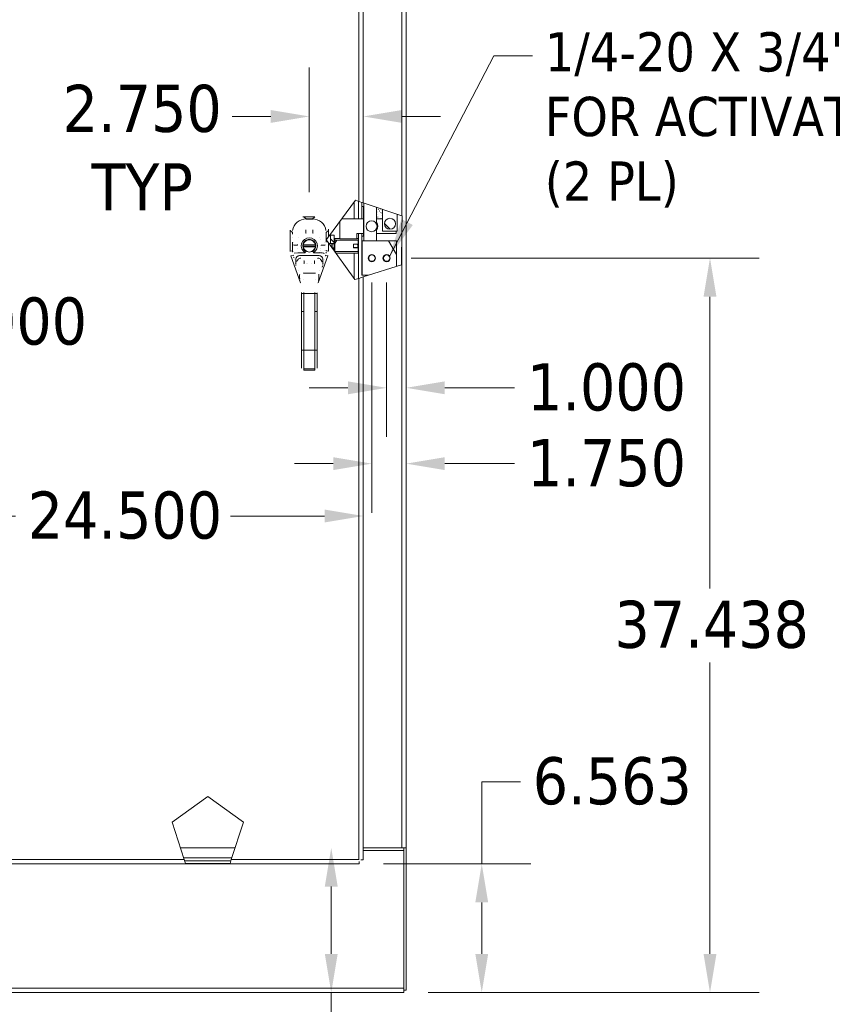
# Model space of a CAD drawing. Header units: inches. Extents: x 13 to 322, y 13 to 203.
# Tile 4 of 10: x 94 to 135, y 81 to 131. Entities that reach past the tile are written whole.
import ezdxf

# ---------------------------------------------------------------- set-up
doc = ezdxf.new("R2010")
doc.units = ezdxf.units.IN
doc.header["$LTSCALE"] = 20
doc.header["$MEASUREMENT"] = 0
for name, color, linetype, lineweight in [('Dimension (ANSI)', 7, 'Continuous', 13), ('Hatch (ANSI)', 7, 'Continuous', 5), ('Symbol (ANSI)', 7, 'Continuous', 18), ('Visible (ANSI)', 7, 'Continuous', 13), ('Visible Narrow (ANSI)', 7, 'Continuous', 18)]:
    doc.layers.add(name, color=color, linetype=linetype, lineweight=lineweight)
doc.styles.add('Note Text (ANSI)', font='tahoma.ttf')
doc.dimstyles.new('Default (ANSI)', dxfattribs={"dimscale": 20, "dimtxt": 0.12, "dimasz": 0.098425, "dimexe": 0.125, "dimexo": 0.0625, "dimgap": 0.031496, "dimtad": 0, "dimtih": 1, "dimtoh": 1, "dimdec": 3, "dimrnd": 1e-08, "dimzin": 0, "dimdsep": 46, "dimtxsty": 'Note Text (ANSI)', "dimcen": 0.09, "dimdle": 0.393701, "dimclrd": 256, "dimclre": 256, "dimclrt": 256, "dimadec": 0, "dimazin": 1, "dimtfac": 1, "dimtofl": 0, "dimtmove": 0, "dimatfit": 3, "dimfxl": 0, "dimtolj": 1, "dimtzin": 4, "dimlwd": -1, "dimlwe": -1, "dimarcsym": 0})
doc.dimstyles.new('Default (ANSI)$7', dxfattribs={"dimscale": 20, "dimtxt": 0.12, "dimasz": 0.098425, "dimexe": 0.125, "dimexo": 0.0625, "dimgap": 0.031496, "dimtad": 0, "dimtih": 1, "dimtoh": 1, "dimdec": 3, "dimrnd": 1e-08, "dimzin": 0, "dimdsep": 46, "dimtxsty": 'Note Text (ANSI)', "dimcen": 0.09, "dimdle": 0.393701, "dimclrd": 256, "dimclre": 256, "dimclrt": 256, "dimadec": 0, "dimazin": 1, "dimtfac": 1, "dimtofl": 0, "dimtmove": 0, "dimatfit": 3, "dimfxl": 0, "dimtolj": 1, "dimtzin": 4, "dimlwd": -1, "dimlwe": -1, "dimarcsym": 0})

# ---------------------------------------------------------------- blocks, each defined once
blk = doc.blocks.new('*D13')
at = {"layer": 'Defpoints', "color": 0}
for p in [(92.278, 151.447), (92.068, 88.447), (92.278, 88.447)]:
    blk.add_point(p, dxfattribs=at)
at = {"layer": 'Dimension (ANSI)'}
for p, q in [((92.068, 149.478), (92.068, 117.948)), ((92.068, 90.415), (92.068, 114.188))]:
    blk.add_line(p, q, dxfattribs=at)
for points in [[(91.74, 149.478), (92.396, 149.478), (92.068, 151.447)], [(91.74, 90.415), (92.396, 90.415), (92.068, 88.447)]]:
    blk.add_solid(points, dxfattribs=at)
at = {"layer": 'Dimension (ANSI)', "insert": (87.199, 117.318), "char_height": 2.4, "attachment_point": 1, "style": 'Note Text (ANSI)'}
blk.add_mtext('\\A1;63.000', dxfattribs=at)
blk = doc.blocks.new('*D14')
at = {"layer": 'Defpoints', "color": 0}
for p in [(86.685, 109.5), (111.185, 109.5), (111.185, 106.177)]:
    blk.add_point(p, dxfattribs=at)
at = {"layer": 'Dimension (ANSI)'}
for p, q in [((88.653, 106.177), (93.455, 106.177)), ((109.216, 106.177), (104.415, 106.177))]:
    blk.add_line(p, q, dxfattribs=at)
for points in [[(88.653, 106.505), (88.653, 105.849), (86.685, 106.177)], [(109.216, 106.505), (109.216, 105.849), (111.185, 106.177)]]:
    blk.add_solid(points, dxfattribs=at)
at = {"layer": 'Dimension (ANSI)', "insert": (94.085, 107.427), "char_height": 2.4, "attachment_point": 1, "style": 'Note Text (ANSI)'}
blk.add_mtext('\\A1;24.500', dxfattribs=at)
blk = doc.blocks.new('*D15')
at = {"layer": 'Defpoints', "color": 0}
for p in [(111.185, 126.544), (111.185, 124.984), (108.435, 121.435)]:
    blk.add_point(p, dxfattribs=at)
at = {"layer": 'Dimension (ANSI)'}
for p, q in [((108.435, 122.685), (108.435, 129.044)), ((106.466, 126.544), (104.498, 126.544)), ((113.153, 126.544), (115.122, 126.544))]:
    blk.add_line(p, q, dxfattribs=at)
for points in [[(106.466, 126.872), (106.466, 126.216), (108.435, 126.544)], [(113.153, 126.872), (113.153, 126.216), (111.185, 126.544)]]:
    blk.add_solid(points, dxfattribs=at)
at = {"layer": 'Dimension (ANSI)', "insert": (99.919, 128.157), "char_height": 2.4, "attachment_point": 2, "style": 'Note Text (ANSI)'}
blk.add_mtext('\\A1;2.750\\PTYP', dxfattribs=at)
blk = doc.blocks.new('*D17')
at = {"layer": 'Defpoints', "color": 0}
for p in [(112.372, 119.322), (112.372, 112.711), (113.372, 111.484)]:
    blk.add_point(p, dxfattribs=at)
at = {"layer": 'Dimension (ANSI)'}
for p, q in [((112.372, 118.072), (112.372, 110.211)), ((110.404, 112.711), (108.435, 112.711)), ((115.341, 112.711), (118.899, 112.711))]:
    blk.add_line(p, q, dxfattribs=at)
for points in [[(110.404, 113.039), (110.404, 112.383), (112.372, 112.711)], [(115.341, 113.039), (115.341, 112.383), (113.372, 112.711)]]:
    blk.add_solid(points, dxfattribs=at)
at = {"layer": 'Dimension (ANSI)', "insert": (119.529, 113.96), "char_height": 2.4, "attachment_point": 1, "style": 'Note Text (ANSI)'}
blk.add_mtext('\\A1;1.000', dxfattribs=at)
blk = doc.blocks.new('*D18')
at = {"layer": 'Defpoints', "color": 0}
for p in [(111.622, 119.322), (111.622, 108.846), (113.372, 107.875)]:
    blk.add_point(p, dxfattribs=at)
at = {"layer": 'Dimension (ANSI)'}
for p, q in [((111.622, 118.072), (111.622, 106.346)), ((109.654, 108.846), (107.685, 108.846)), ((115.341, 108.846), (118.899, 108.846))]:
    blk.add_line(p, q, dxfattribs=at)
for points in [[(109.654, 109.174), (109.654, 108.518), (111.622, 108.846)], [(115.341, 109.174), (115.341, 108.518), (113.372, 108.846)]]:
    blk.add_solid(points, dxfattribs=at)
at = {"layer": 'Dimension (ANSI)', "insert": (119.529, 110.096), "char_height": 2.4, "attachment_point": 1, "style": 'Note Text (ANSI)'}
blk.add_mtext('\\A1;1.750', dxfattribs=at)
blk = doc.blocks.new('*D19')
at = {"layer": 'Defpoints', "color": 0}
for p in [(110.971, 88.447), (117.223, 88.447), (113.247, 81.884)]:
    blk.add_point(p, dxfattribs=at)
at = {"layer": 'Dimension (ANSI)'}
for p, q in [((117.223, 88.447), (117.223, 92.634)), ((117.223, 92.634), (119.192, 92.634)), ((112.221, 88.447), (119.723, 88.447)), ((117.223, 83.853), (117.223, 86.478)), ((114.497, 81.884), (119.723, 81.884))]:
    blk.add_line(p, q, dxfattribs=at)
for points in [[(116.895, 86.478), (117.551, 86.478), (117.223, 88.447)], [(116.895, 83.853), (117.551, 83.853), (117.223, 81.884)]]:
    blk.add_solid(points, dxfattribs=at)
at = {"layer": 'Dimension (ANSI)', "insert": (119.822, 93.884), "char_height": 2.4, "attachment_point": 1, "style": 'Note Text (ANSI)'}
blk.add_mtext('\\A1;6.563', dxfattribs=at)
blk = doc.blocks.new('*D26')
at = {"layer": 'Defpoints', "color": 0}
for p in [(112.372, 119.322), (113.247, 81.884), (128.856, 81.884)]:
    blk.add_point(p, dxfattribs=at)
at = {"layer": 'Dimension (ANSI)'}
for p, q in [((113.622, 119.322), (131.356, 119.322)), ((128.856, 117.353), (128.856, 102.488)), ((128.856, 83.853), (128.856, 98.718)), ((114.497, 81.884), (131.356, 81.884))]:
    blk.add_line(p, q, dxfattribs=at)
for points in [[(128.527, 117.353), (129.184, 117.353), (128.856, 119.322)], [(128.527, 83.853), (129.184, 83.853), (128.856, 81.884)]]:
    blk.add_solid(points, dxfattribs=at)
at = {"layer": 'Dimension (ANSI)', "insert": (123.989, 101.858), "char_height": 2.4, "attachment_point": 1, "style": 'Note Text (ANSI)'}
blk.add_mtext('\\A1;37.438', dxfattribs=at)
blk = doc.blocks.new('*D33')
at = {"layer": 'Defpoints', "color": 0}
for p in [(102.775, 89.259), (102.775, 81.884), (109.552, 81.884)]:
    blk.add_point(p, dxfattribs=at)
at = {"layer": 'Dimension (ANSI)'}
for p, q in [((109.552, 87.291), (109.552, 83.853)), ((109.552, 81.884), (109.552, 79.6)), ((109.552, 79.6), (107.583, 79.6))]:
    blk.add_line(p, q, dxfattribs=at)
for points in [[(109.224, 87.291), (109.88, 87.291), (109.552, 89.259)], [(109.224, 83.853), (109.88, 83.853), (109.552, 81.884)]]:
    blk.add_solid(points, dxfattribs=at)
at = {"layer": 'Dimension (ANSI)', "insert": (99.078, 80.85), "char_height": 2.4, "attachment_point": 1, "style": 'Note Text (ANSI)'}
blk.add_mtext('\\A1;7.375', dxfattribs=at)

msp = doc.modelspace()

# ---------------------------------------------------------------- hatches: boundary and pattern name
at = {"layer": 'Hatch (ANSI)'}
h = msp.add_hatch(dxfattribs=at)
h.set_pattern_fill('ANSI31', color=256, scale=20, angle=105, style=0)
h.paths.add_polyline_path([(102.0765, 88.6019), (102.1233, 88.458), (104.3923, 88.458), (104.4391, 88.6019)])
h.paths.add_polyline_path([(97.2084, 151.2919), (97.1586, 151.4358), (94.1438, 151.4358), (94.1, 151.2919)])
h = msp.add_hatch(dxfattribs=at)
h.set_pattern_fill('ANSI31', color=256, scale=20, angle=15, style=0)
edge = h.paths.add_edge_path()
edge.add_ellipse((111.6068, 120.9469), major_axis=(-0.2812, 0), ratio=1, start_angle=0, end_angle=360)
h = msp.add_hatch(dxfattribs=at)
h.set_pattern_fill('ANSI31', color=256, scale=20, angle=90, style=0)
edge = h.paths.add_edge_path()
edge.add_ellipse((112.5443, 121.0719), major_axis=(0, 0.2812), ratio=1, start_angle=0, end_angle=360)
h = msp.add_hatch(dxfattribs=at)
h.set_pattern_fill('ANSI31', color=256, scale=20, angle=90, style=0)
h.paths.add_polyline_path([(109.5155, 120.4961), (109.6986, 120.4961), (109.6986, 120.065), (109.5155, 120.065)])
h.paths.add_polyline_path([(109.611, 119.8249), (109.6986, 119.8249), (109.6986, 119.7023)])
h = msp.add_hatch(dxfattribs=at)
h.set_pattern_fill('ANSI31', color=256, scale=20, angle=15, style=0)
h.paths.add_polyline_path([(109.738, 119.6601), (109.738, 120.2297), (110.9191, 120.2297), (110.9191, 120.0384), (110.6829, 120.0384), (110.6829, 120.0268), (110.6829, 119.863), (110.6829, 119.8515), (110.9191, 119.8515), (110.9191, 119.6601)])
h = msp.add_hatch(dxfattribs=at)
h.set_pattern_fill('ANSI31', color=256, scale=20, angle=75, style=0)
edge = h.paths.add_edge_path()
edge.add_line((110.6829, 119.863), (110.6829, 120.0268))
edge.add_line((110.6829, 120.0268), (110.8797, 120.0268))
edge.add_spline(control_points=[(110.8797, 120.0268), (110.9059, 119.9449), (110.8797, 119.863)], knot_values=[0, 0, 0, 0.4216602, 0.4216602, 0.4216602], weights=[1, 1.0555234, 1], degree=2, periodic=0)
edge.add_line((110.8797, 119.863), (110.6829, 119.863))
h = msp.add_hatch(dxfattribs=at)
h.set_pattern_fill('ANSI31', color=256, scale=20, angle=75, style=0)
h.paths.add_polyline_path([(112.8723, 120.1969), (112.8723, 118.8943), (111.4591, 118.4469), (111.1223, 118.4469), (111.1223, 120.1969)])
edge = h.paths.add_edge_path(flags=0)
edge.add_ellipse((112.3723, 119.3219), major_axis=(0.1875, 0), ratio=1, start_angle=0, end_angle=360)
edge = h.paths.add_edge_path(flags=0)
edge.add_ellipse((111.6223, 119.3219), major_axis=(0.1875, 0), ratio=1, start_angle=0, end_angle=360)

# ---------------------------------------------------------------- linework, layer by layer
at = {"layer": 'Visible (ANSI)'}
for p, q in [((111.1848, 151.2335), (111.1848, 122.1377)), ((113.3723, 150.6344), (113.3723, 89.2594)), ((109.4112, 120.408), (110.7862, 122.2705)), ((110.7862, 122.2705), (110.9661, 122.2106)), ((110.9348, 122.221), (110.9348, 121.3219)), ((111.1848, 122.1377), (110.9661, 122.2106)), ((111.1068, 122.1637), (111.1068, 121.9469)), ((111.1848, 122.1377), (113.1536, 121.4814)), ((111.1068, 121.3219), (111.1068, 121.9469)), ((111.2006, 121.9469), (111.1068, 121.9469)), ((111.2006, 121.9469), (111.2006, 120.4469)), ((111.8568, 121.0758), (111.8568, 121.9137)), ((111.8568, 121.8601), (111.8979, 121.9)), ((111.8869, 121.8893), (111.8568, 121.8668)), ((112.1693, 121.5111), (112.1443, 121.4923)), ((112.1693, 121.8095), (112.1693, 120.6969)), ((112.9193, 120.6969), (112.9193, 121.5595)), ((113.1587, 121.4797), (113.1536, 121.4814)), ((113.1587, 121.4797), (113.1536, 120.8048)), ((108.1564, 121.4351), (108.1485, 121.4351)), ((108.7133, 121.4351), (108.1564, 121.4351)), ((108.2767, 121.3039), (108.593, 121.3039)), ((108.7212, 121.4351), (108.7133, 121.4351)), ((109.9818, 120.3125), (109.9818, 121.1809)), ((110.0859, 121.3219), (111.2006, 121.3219)), ((111.8568, 121.3219), (112.1693, 121.3219)), ((107.4585, 120.7451), (107.4585, 120.7372)), ((107.4585, 120.7372), (107.4585, 119.6731)), ((109.4112, 120.7372), (109.4112, 120.7451)), ((109.4112, 120.408), (109.4112, 120.7372)), ((109.5155, 120.4961), (109.6986, 120.4961)), ((109.5155, 120.065), (109.5155, 120.4961)), ((109.6986, 120.4961), (109.6986, 120.065)), ((110.8568, 120.3125), (110.8568, 120.5719)), ((110.8568, 120.5719), (111.2006, 120.5719)), ((110.9348, 120.5719), (110.9348, 118.281)), ((111.1068, 120.4469), (111.1068, 120.5719)), ((111.8568, 120.1969), (111.8568, 120.8181)), ((111.8568, 120.5719), (112.8568, 120.5719)), ((112.1693, 120.6969), (112.9193, 120.6969)), ((112.8568, 120.6969), (112.8568, 120.5719)), ((113.1536, 120.8048), (113.1397, 118.9789)), ((107.6415, 119.9681), (107.6415, 119.9681)), ((108.1223, 119.9863), (108.7473, 119.9863)), ((109.2282, 119.9681), (109.2282, 119.9681)), ((109.3009, 120.2585), (109.4112, 120.408)), ((109.4112, 120.1042), (109.3009, 120.2585)), ((110.7555, 118.2242), (109.4112, 120.1042)), ((109.4112, 119.6731), (109.4112, 120.1042)), ((109.5844, 120.063), (109.4407, 120.063)), ((109.6986, 120.065), (109.5155, 120.065)), ((109.5155, 120.065), (109.5155, 120.063)), ((109.5844, 120.063), (109.5844, 119.862)), ((109.5963, 120.0512), (109.5844, 120.063)), ((109.5963, 120.0512), (109.5963, 119.8454)), ((109.6986, 120.0434), (109.5963, 120.0434)), ((109.738, 120.1024), (109.6986, 120.1024)), ((109.6986, 120.065), (109.6986, 119.8249)), ((109.738, 120.2297), (109.738, 120.319)), ((109.738, 120.319), (109.9818, 120.319)), ((109.738, 119.6601), (109.738, 120.2297)), ((109.738, 120.2297), (110.9191, 120.2297)), ((110.6829, 120.0384), (110.6829, 119.8515)), ((110.9191, 120.0384), (110.6829, 120.0384)), ((110.6829, 119.863), (110.6829, 120.0268)), ((110.6829, 120.0268), (110.8797, 120.0268)), ((110.8568, 120.319), (110.9191, 120.319)), ((110.8797, 120.0268), (110.8797, 120.0384)), ((110.8994, 119.8515), (110.8994, 120.0384)), ((110.9191, 120.2297), (110.9191, 120.319)), ((110.9191, 120.2297), (110.9191, 120.0384)), ((110.9191, 119.8515), (110.9191, 120.0384)), ((111.1068, 120.4469), (111.2006, 120.4469)), ((111.1068, 120.4469), (111.1068, 118.4469)), ((111.1223, 120.1969), (112.8723, 120.1969)), ((111.1223, 118.4469), (111.1223, 120.1969)), ((112.8723, 120.1969), (112.8723, 118.8943)), ((107.4585, 119.6718), (107.4585, 119.6731)), ((107.5984, 119.5977), (107.5984, 119.5977)), ((108.1223, 119.9075), (108.7473, 119.9075)), ((109.2713, 119.5977), (109.2713, 119.5977)), ((109.4112, 119.6731), (109.4112, 119.6718)), ((109.6986, 119.8465), (109.5963, 119.8465)), ((109.611, 119.8249), (109.6986, 119.8249)), ((109.6986, 119.8249), (109.6986, 119.7023)), ((109.738, 119.7875), (109.6986, 119.7875)), ((110.9191, 119.6601), (109.738, 119.6601)), ((109.738, 119.6472), (109.738, 119.6601)), ((109.7925, 119.5709), (110.9191, 119.5709)), ((110.8797, 119.863), (110.6829, 119.863)), ((110.6829, 119.8515), (110.9191, 119.8515)), ((110.8797, 119.8515), (110.8797, 119.863)), ((110.9191, 119.8515), (110.9191, 119.6601)), ((110.9191, 119.5709), (110.9191, 119.6601)), ((107.4976, 119.4426), (107.4972, 119.4439)), ((107.4976, 119.4426), (107.9829, 118.0561)), ((107.643, 119.3478), (107.6431, 119.3477)), ((107.6457, 119.3376), (107.6431, 119.3477)), ((107.6457, 119.3376), (107.6457, 119.3376)), ((107.67, 119.2865), (107.67, 119.2865)), ((108.8867, 118.0561), (109.372, 119.4426)), ((109.3725, 119.4439), (109.372, 119.4426)), ((113.1397, 118.9789), (111.1848, 118.3601)), ((111.4818, 119.4149), (111.4818, 119.4461)), ((111.4818, 119.1977), (111.4818, 119.2289)), ((111.7628, 119.4461), (111.7628, 119.4149)), ((111.7628, 119.2289), (111.7628, 119.1977)), ((112.2318, 119.4149), (112.2318, 119.4461)), ((112.2318, 119.1977), (112.2318, 119.2289)), ((112.5128, 119.4461), (112.5128, 119.4149)), ((112.5128, 119.2289), (112.5128, 119.1977)), ((111.1068, 118.4469), (111.1223, 118.4469)), ((111.4591, 118.4469), (111.1223, 118.4469)), ((107.9833, 118.0551), (107.9833, 118.0551)), ((108.8864, 118.0551), (108.8864, 118.0551)), ((110.9661, 118.2909), (110.7555, 118.2242)), ((110.9661, 118.2909), (111.1848, 118.3601)), ((111.1848, 118.3601), (111.1848, 88.6603)), ((108.0411, 116.6004), (108.0411, 117.5265)), ((108.8285, 116.6004), (108.8285, 117.5265)), ((108.0411, 116.6004), (108.0411, 114.6319)), ((108.8285, 116.6004), (108.8285, 114.6319)), ((108.0411, 113.7796), (108.0411, 114.6319)), ((108.8285, 113.7796), (108.8285, 114.6319)), ((108.0411, 113.7796), (108.0411, 113.7205)), ((108.1592, 113.6077), (108.7104, 113.6077)), ((108.8285, 113.7796), (108.8285, 113.7205)), ((101.4386, 90.5669), (103.2585, 91.8885)), ((103.2585, 91.8885), (105.0778, 90.5661)), ((102.0558, 88.6657), (101.4386, 90.5669)), ((105.0778, 90.5661), (104.4598, 88.6657)), ((101.8631, 89.2594), (104.6529, 89.2594)), ((111.1848, 89.2594), (113.1536, 89.2594)), ((111.1848, 89.1344), (113.2473, 89.1344)), ((113.1536, 89.2594), (113.3723, 89.2594)), ((113.2473, 89.2592), (113.2473, 89.2594)), ((113.3723, 89.2592), (113.2473, 89.2592)), ((113.2473, 89.2592), (113.2473, 89.1344)), ((113.2473, 82.1032), (113.2473, 89.1344)), ((113.3723, 89.2594), (113.3723, 89.2592)), ((113.3723, 82.0094), (113.3723, 89.2592)), ((110.9715, 88.4469), (86.8982, 88.4469)), ((104.4903, 88.7594), (102.0254, 88.7594)), ((102.0558, 88.6657), (102.1233, 88.458)), ((102.0765, 88.6019), (104.4391, 88.6019)), ((104.3923, 88.458), (102.1233, 88.458)), ((104.3923, 88.458), (104.4598, 88.6657)), ((110.9715, 88.5719), (110.9715, 88.4469)), ((111.0598, 88.6603), (111.1848, 88.6603)), ((113.2473, 81.8844), (85.9973, 81.8844)), ((113.2473, 82.1032), (113.2473, 81.8844)), ((113.3723, 82.0094), (113.2473, 82.0094))]:
    msp.add_line(p, q, dxfattribs=at)
at = {"layer": 'Visible (ANSI)', "flags": 128}
for points in [[(111.8568, 121.7931), (111.8683, 121.8042)], [(111.8568, 121.7147), (111.8752, 121.7327)], [(111.8568, 121.6471), (111.8679, 121.6581)], [(111.8568, 121.5674), (111.8691, 121.5801)], [(111.859, 121.497), (111.8598, 121.4982)], [(111.9546, 121.8101), (111.9423, 121.8008)], [(111.9649, 121.8776), (111.9538, 121.8694)], [(112.0223, 121.7308), (112.0002, 121.7143)], [(112.0856, 121.8374), (112.0694, 121.8255)], [(112.09, 121.6516), (112.0715, 121.6377)], [(112.1577, 121.5723), (112.1453, 121.563)], [(112.1693, 121.7697), (112.152, 121.7572)], [(112.1693, 121.6408), (112.1581, 121.6325)], [(108.1485, 121.4351), (108.1035, 121.4337)], [(108.593, 121.3039), (108.6277, 121.303)], [(111.9267, 121.4177), (111.9272, 121.4186)], [(111.9666, 121.3219), (111.9626, 121.3234)], [(111.9944, 121.3385), (111.9947, 121.339)], [(112.0526, 121.3219), (112.0635, 121.3333)], [(112.1195, 121.3219), (112.1309, 121.3334)], [(112.1693, 121.4511), (112.1529, 121.4388)], [(107.5714, 120.592), (107.5723, 120.6267)], [(109.2982, 120.592), (109.2971, 120.1401)], [(109.4112, 120.7451), (109.4098, 120.7901)], [(107.5753, 119.6883), (107.5726, 120.1401)], [(108.1247, 120.002), (108.1246, 120.001)], [(108.7449, 120.002), (108.7451, 120.001)], [(110.8797, 120.0268), (110.8819, 120.0197)], [(107.4585, 119.6718), (107.4585, 119.6621)], [(107.5865, 119.6541), (107.5867, 119.6547)], [(107.6203, 119.4309), (107.6101, 119.462)], [(108.1247, 119.8918), (108.1246, 119.8928)], [(108.7449, 119.8918), (108.7451, 119.8928)], [(109.2914, 119.6255), (109.2854, 119.5759)], [(109.3725, 119.4439), (109.3756, 119.453)], [(107.643, 119.3478), (107.6383, 119.3656)], [(107.7546, 118.938), (107.7456, 118.968)], [(109.2504, 119.434), (109.2501, 119.4331)], [(109.1151, 118.938), (109.0894, 118.8549)], [(107.9431, 118.2675), (107.9348, 118.3095)], [(108.9266, 118.2675), (108.9098, 118.1782)], [(108.0411, 117.5265), (108.0405, 117.5747)], [(108.1592, 113.6077), (108.1479, 113.6082)], [(108.8285, 113.7205), (108.8279, 113.7092)], [(110.9661, 88.6657), (110.9663, 88.6513)], [(110.9661, 88.6657), (110.9663, 88.6595)], [(110.9661, 88.6657), (110.9722, 88.6654)], [(111.1848, 88.6603), (111.1844, 88.6605)]]:
    msp.add_lwpolyline(points, dxfattribs=at)
at = {"layer": 'Visible (ANSI)'}
for centre, radius in [((111.6068, 120.9469), 0.2812), ((112.5443, 121.0719), 0.2812), ((108.4348, 119.9469), 0.3209), ((111.6223, 119.3219), 0.1875), ((111.6223, 119.3219), 0.1685), ((112.3723, 119.3219), 0.1875), ((112.3723, 119.3219), 0.1685)]:
    msp.add_circle(centre, radius, dxfattribs=at)
for centre, radius, start, end in [((111.6068, 120.9469), 0.3125, 323.1301, 36.8699), ((108.4348, 119.9469), 0.6693, 142.5153, 142.53486), ((108.4348, 119.9469), 0.315, 172.81924, 187.18076), ((108.4348, 119.9469), 0.315, 10.07866, 169.92134), ((108.4348, 119.9469), 0.315, 352.81924, 7.18076), ((108.4348, 119.9469), 0.6693, 37.46491, 37.47427), ((108.4348, 119.9469), 0.5984, 190.94332, 190.94359), ((108.4348, 119.9469), 0.315, 190.07866, 349.92134), ((108.4348, 119.9469), 0.5984, 349.05641, 349.05668), ((108.4348, 119.9469), 0.7874, 302.25072, 302.26481)]:
    msp.add_arc(centre, radius, start, end, dxfattribs=at)
at = {"layer": 'Visible Narrow (ANSI)'}
for p, q in [((110.9661, 122.2106), (110.9661, 151.2282)), ((113.1536, 150.6344), (113.1536, 121.4814)), ((110.7161, 121.3219), (110.7161, 122.1756)), ((111.2162, 122.1272), (111.2162, 120.1969)), ((108.274, 121.3174), (108.1564, 121.4351)), ((108.5956, 121.3174), (108.274, 121.3174)), ((108.274, 121.3174), (108.274, 121.3039)), ((108.2767, 121.3039), (108.2767, 121.3034)), ((108.593, 121.3039), (108.593, 121.3034)), ((108.5956, 121.3174), (108.7133, 121.4351)), ((108.5956, 121.3174), (108.5956, 121.3039)), ((107.5721, 120.6235), (107.4585, 120.7372)), ((107.5714, 120.592), (107.5714, 120.592)), ((107.5761, 120.549), (107.5761, 120.549)), ((108.2617, 120.6018), (108.2617, 120.7422)), ((108.608, 120.6018), (108.6079, 120.7422)), ((109.2935, 120.549), (109.2935, 120.549)), ((109.2976, 120.6236), (109.4112, 120.7372)), ((109.2982, 120.592), (109.2982, 120.592)), ((113.1536, 120.8048), (113.1536, 89.2594)), ((107.5955, 120.3653), (107.5955, 120.3652)), ((107.8365, 119.9881), (107.641, 119.9764)), ((108.1247, 120.002), (108.7449, 120.002)), ((109.0331, 119.9881), (109.2287, 119.9764)), ((109.2741, 120.3652), (109.2741, 120.3653)), ((109.9818, 120.3125), (110.8568, 120.3125)), ((107.5753, 119.693), (107.4585, 119.6731)), ((107.6102, 119.4617), (107.4976, 119.4426)), ((107.5753, 119.6883), (107.5754, 119.6883)), ((107.5769, 119.6931), (107.5769, 119.6931)), ((107.5895, 119.6853), (107.5894, 119.6866)), ((107.5896, 119.6846), (107.5896, 119.6846)), ((107.6226, 119.4922), (107.6226, 119.4921)), ((107.8703, 119.5983), (107.6764, 119.5755)), ((107.8703, 119.5983), (108.2162, 119.5983)), ((107.9385, 119.4556), (108.9312, 119.4556)), ((108.1247, 119.8918), (108.7449, 119.8918)), ((108.2579, 119.6649), (108.2162, 119.5983)), ((108.6535, 119.5983), (108.9993, 119.5983)), ((109.2471, 119.4923), (109.247, 119.4922)), ((109.2595, 119.4617), (109.372, 119.4426)), ((109.2944, 119.6883), (109.2943, 119.6883)), ((109.2944, 119.693), (109.4112, 119.6731)), ((110.7161, 118.2793), (110.7161, 119.5709)), ((107.6431, 119.3477), (107.6457, 119.3376)), ((107.6593, 119.3316), (107.6593, 119.3316)), ((107.6792, 119.248), (107.6792, 119.248)), ((107.7459, 118.9964), (107.7459, 119.2817)), ((107.7459, 119.0274), (107.7459, 119.0274)), ((108.3158, 119.0548), (108.3158, 119.0548)), ((108.3276, 119.0548), (108.3276, 119.0547)), ((108.5421, 119.0547), (108.5421, 119.0548)), ((108.5539, 119.0548), (108.5539, 119.0548)), ((109.1238, 119.2817), (109.1238, 118.9964)), ((109.1238, 119.0274), (109.1238, 119.0274)), ((109.1905, 119.2481), (109.1905, 119.248)), ((107.9001, 118.6963), (107.9001, 118.6963)), ((107.9427, 118.2713), (107.9427, 118.4664)), ((107.9622, 118.5017), (107.9622, 118.5017)), ((108.1396, 118.5477), (108.7301, 118.5477)), ((108.9074, 118.5017), (108.9074, 118.5017)), ((108.927, 118.4664), (108.927, 118.2713)), ((108.9696, 118.6963), (108.9696, 118.6963)), ((107.9867, 118.1998), (107.9867, 118.1997)), ((108.0055, 118.0626), (108.0055, 118.0626)), ((108.143, 118.2159), (108.143, 118.2159)), ((108.7267, 118.2159), (108.7267, 118.2159)), ((108.8641, 118.0626), (108.8641, 118.0626)), ((108.883, 118.1998), (108.883, 118.1997)), ((110.9661, 88.6657), (110.9661, 118.2909)), ((108.0411, 117.5265), (108.1592, 117.5265)), ((108.1592, 116.6004), (108.1592, 117.5265)), ((108.1592, 117.5265), (108.7104, 117.5265)), ((108.7104, 116.6004), (108.7104, 117.5265)), ((108.7104, 117.5265), (108.8285, 117.5265)), ((108.1592, 116.6004), (108.0411, 116.6004)), ((108.1592, 116.6004), (108.1592, 114.6319)), ((108.7104, 116.6004), (108.7104, 114.6319)), ((108.8285, 116.6004), (108.7104, 116.6004)), ((108.1592, 114.6319), (108.0411, 114.6319)), ((108.7104, 114.6319), (108.1592, 114.6319)), ((108.1592, 113.6773), (108.1592, 114.6319)), ((108.8285, 114.6319), (108.7104, 114.6319)), ((108.7104, 113.6773), (108.7104, 114.6319)), ((108.7104, 113.6773), (108.1592, 113.6773)), ((108.1592, 113.6773), (108.1592, 113.6182)), ((108.1592, 113.6182), (108.7104, 113.6182)), ((108.1592, 113.6077), (108.1592, 113.6182)), ((108.7104, 113.6773), (108.7104, 113.6182)), ((86.9036, 88.6657), (102.0558, 88.6657)), ((104.4598, 88.6657), (110.9661, 88.6657)), ((113.2473, 82.1032), (85.9973, 82.1032))]:
    msp.add_line(p, q, dxfattribs=at)
at = {"layer": 'Visible Narrow (ANSI)', "flags": 128}
for points in [[(111.8568, 121.8268), (111.8596, 121.8295)], [(111.8568, 121.6821), (111.8637, 121.6888)], [(111.8568, 121.5354), (111.8653, 121.5441)], [(108.2767, 121.3034), (108.2676, 121.3034)], [(108.593, 121.3034), (108.5729, 121.3034)], [(111.8864, 121.4091), (111.8862, 121.4108)], [(111.9541, 121.3299), (111.9538, 121.3312)], [(112.0838, 121.3219), (112.0868, 121.3249)], [(107.5714, 120.592), (107.5715, 120.548)], [(108.2617, 120.7422), (108.2625, 120.7714)], [(108.2617, 120.7422), (108.282, 120.7422)], [(108.2617, 120.6018), (108.2821, 120.6018)], [(108.6079, 120.7422), (108.6071, 120.7714)], [(108.6079, 120.7422), (108.6359, 120.7415)], [(108.608, 120.6018), (108.6278, 120.6012)], [(109.2982, 120.592), (109.2972, 120.6317)], [(107.641, 119.9764), (107.637, 120.0071)], [(107.641, 119.9764), (107.6403, 120.0049)], [(107.8365, 119.9881), (107.8354, 120.0114)], [(109.0331, 119.9881), (109.0321, 119.971)], [(109.2287, 119.9764), (109.2276, 119.9588)], [(109.2287, 119.9764), (109.2327, 120.0071)], [(107.5754, 119.6883), (107.5755, 119.6781)], [(107.5776, 119.6801), (107.5773, 119.6847)], [(107.5817, 119.7893), (107.5825, 119.7886)], [(107.5841, 119.6473), (107.5837, 119.6474)], [(107.5857, 119.6494), (107.5856, 119.6493)], [(107.5894, 119.6866), (107.5892, 119.6885)], [(107.6764, 119.5755), (107.6745, 119.5914)], [(107.8703, 119.5983), (107.8686, 119.6137)], [(107.9331, 119.4615), (107.9307, 119.4642)], [(108.6117, 119.6649), (108.6003, 119.658)], [(108.6535, 119.5983), (108.6393, 119.5923)], [(108.9312, 119.4556), (108.9288, 119.4504)], [(108.9993, 119.5983), (108.9968, 119.5879)], [(109.1933, 119.5755), (109.1905, 119.5538)], [(109.2943, 119.6883), (109.2946, 119.7253)], [(107.7459, 118.9964), (107.7366, 119.0286)], [(107.7459, 119.2817), (107.743, 119.2883)], [(107.805, 119.1417), (107.8029, 119.1474)], [(107.9954, 119.3214), (107.9932, 119.3273)], [(108.1641, 119.0547), (108.1515, 119.0553)], [(108.1636, 119.1771), (108.1585, 119.1772)], [(108.7056, 119.0547), (108.6839, 119.0548)], [(108.7061, 119.1771), (108.6843, 119.1772)], [(108.8742, 119.3214), (108.8699, 119.3105)], [(109.0646, 119.1417), (109.0584, 119.1353)], [(109.1187, 119.2704), (109.1163, 119.2654)], [(109.1238, 118.9964), (109.134, 119.0319)], [(109.1238, 118.9964), (109.1238, 118.994)], [(109.2502, 119.4333), (109.2542, 119.4451)], [(107.7546, 118.938), (107.7539, 118.9405)], [(107.9427, 118.4664), (107.938, 118.4925)], [(107.9427, 118.4664), (107.9431, 118.4718)], [(108.1396, 118.5477), (108.1397, 118.5691)], [(108.7301, 118.5477), (108.73, 118.5691)], [(108.7301, 118.5477), (108.7431, 118.5475)], [(108.927, 118.4664), (108.9317, 118.4925)], [(107.9427, 118.2713), (107.9381, 118.2955)], [(107.9431, 118.2675), (107.943, 118.2677)], [(108.927, 118.2713), (108.9316, 118.2955)], [(108.927, 118.2713), (108.927, 118.2711)], [(108.0411, 117.5265), (108.041, 117.56)], [(108.0411, 117.5265), (108.041, 117.5519)], [(108.1592, 117.5265), (108.1592, 117.5641)], [(108.7104, 117.5265), (108.7105, 117.5641)], [(108.8285, 117.5265), (108.8287, 117.56)], [(108.8285, 117.5265), (108.8287, 117.5519)], [(108.0411, 113.7205), (108.0414, 113.7138)], [(108.1592, 113.6773), (108.1515, 113.6775)], [(108.7104, 113.6182), (108.7182, 113.6184)], [(108.8285, 113.7796), (108.8283, 113.7729)]]:
    msp.add_lwpolyline(points, dxfattribs=at)
at = {"layer": 'Visible Narrow (ANSI)'}
for centre in [(111.6223, 119.3219), (112.3723, 119.3219)]:
    msp.add_circle(centre, 0.1605, dxfattribs=at)
for radius, start, end in [(0.807, 173.4835, 173.48367), (0.8071, 167.26391, 167.26486), (0.4115, 302.09763, 237.90237), (0.3329, 302.09763, 180), (0.6496, 29.08425, 29.08572), (0.8071, 12.73307, 12.73423), (0.8071, 6.51633, 6.5165), (0.3329, 180, 237.90237), (0.6182, 339.34996, 339.35004), (0.8071, 343.48122, 343.48142), (0.7677, 304.71572, 304.71842)]:
    msp.add_arc((108.4348, 119.9469), radius, start, end, dxfattribs=at)
for centre, major_axis, ratio, start_param, end_param in [((108.2951, 120.5984), (-0.5156, 0.5156), 0.971868, 5.5128662, 6.8953048), ((108.5745, 120.5984), (0.5156, 0.5156), 0.9718679, 5.6723001, 7.0535043), ((107.7335, 118.4845), (-0.1883, 1.2738), 0.0456601, 5.9242156, 5.9433293), ((107.5894, 119.6802), (-0.0118, -0.0009), 0.5399843, 4.6732135, 6.1690978), ((107.5935, 119.7894), (0, -0.0118), 0.9962075, 4.7267395, 5.3852248), ((107.5958, 119.6477), (0, 0.0118), 0.9952482, 0.8701363, 1.6005614), ((107.5975, 119.6497), (-0.0109, 0.0044), 0.9677465, 0.0006063, 0.418496), ((107.5958, 119.6477), (0, 0.0118), 0.9952484, 0.8126651, 0.8127112), ((107.6418, 119.475), (-0.0309, -0.0125), 0.1381991, 1.0798181, 1.0799203), ((107.9331, 119.3246), (-0.1795, -0.0809), 0.6615819, 4.422654, 5.988393), ((107.9385, 119.3129), (-0.1785, -0.083), 0.6904569, 4.4017397, 5.9804607), ((107.9028, 119.6374), (-0.1374, 0.239), 0.2806337, 2.2244241, 2.260137), ((108.6535, 119.5983), (-0.0418, 0.0667), 0.00001, 0.076046, 1.5707965), ((108.9669, 119.6374), (-0.1374, -0.239), 0.2806242, 0.881458, 0.9171709), ((108.9312, 119.3129), (0.1785, -0.083), 0.6904568, 0.302725, 1.8814474), ((108.9365, 119.3246), (0.1795, -0.0809), 0.6615818, 0.2947925, 1.8605315), ((108.9993, 119.5983), (0.1955, -0.023), 0.00001, 0.3865937, 1.7076488), ((109.2279, 119.475), (-0.0309, 0.0125), 0.1382046, 2.0617754, 2.0625296), ((107.7148, 119.5715), (-0.1189, 0.4118), 0.1586816, 2.30455, 2.3436628), ((107.9954, 119.1786), (-0.184, -0.0699), 0.7013909, 4.4520021, 6.0409505), ((108.1636, 119.0344), (-0.0006, 0.1968), 0.0030775, 4.8155535, 5.5234181), ((108.7061, 119.0344), (0.0006, 0.1968), 0.0030763, 0.7597673, 1.4676317), ((108.8742, 119.1786), (0.184, -0.0699), 0.7013909, 0.2422344, 1.8311828), ((109.1549, 119.5715), (-0.1189, -0.4118), 0.1586813, 0.7979298, 0.8370427), ((108.0554, 118.2412), (-0.0756, -0.022), 0.2890944, 0.2828635, 0.2829257), ((108.0765, 118.0838), (-0.0642, 0.0456), 0.9774192, 1.0843221, 1.0843373), ((108.7932, 118.0838), (-0.0642, -0.0456), 0.9774188, 2.0572502, 2.0572655), ((108.8143, 118.2412), (0.0756, -0.022), 0.2890956, 6.0002614, 6.0003236), ((108.7104, 113.6864), (0, -0.0787), 0.0000259, 5.7596211, 6.2831736)]:
    msp.add_ellipse(centre, major_axis=major_axis, ratio=ratio, start_param=start_param, end_param=end_param, dxfattribs=at)

# ---------------------------------------------------------------- texts
at = {"layer": 'Symbol (ANSI)', "insert": (120.4368, 130.8372), "char_height": 2, "width": 26.766614, "attachment_point": 1, "line_spacing_factor": 0.987884, "style": 'Note Text (ANSI)'}
msp.add_mtext('{\\fTahoma|b0|i0;\\H2.0000;1/4-20 X 3/4" STUDS\\PFOR ACTIVATOR ARM\\P(2 PL)}', dxfattribs=at)

# ---------------------------------------------------------------- dimensions: what is measured, and where the dimension line sits
at = {"layer": 'Dimension (ANSI)'}
for base, p1, p2, angle, override, picture, middle in [((92.0681, 88.4469), (92.2778, 151.4469), (92.2778, 88.4469), 270, {"dimdec": 3, "dimse1": 1, "dimse2": 1, "dimtp": 0, "dimtm": 0, "dimtdec": 2, "dimatfit": 1}, '*D13', (92.0681, 116.0683)), ((111.6223, 108.8464), (113.3723, 107.8753), (111.6223, 119.3219), 180, {"dimtih": 0, "dimtoh": 0, "dimdec": 3, "dimse1": 1, "dimtp": 0, "dimtm": 0, "dimtdec": 2, "dimatfit": 1}, '*D18', (123.3833, 108.8464)), ((112.3723, 112.7113), (113.3723, 111.4844), (112.3723, 119.3219), 180, {"dimtih": 0, "dimtoh": 0, "dimdec": 3, "dimse1": 1, "dimtp": 0, "dimtm": 0, "dimtdec": 2, "dimatfit": 1}, '*D17', (123.3833, 112.7113)), ((128.855543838, 81.8844037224), (112.3723401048, 119.3219037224), (113.2473401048, 81.8844037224), 90, {"dimdec": 3, "dimtp": 0, "dimtm": 0, "dimtdec": 2, "dimatfit": 1}, '*D26', (128.855543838, 100.6031537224)), ((117.2234102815, 88.4469037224), (113.2473401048, 81.8844037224), (110.9714517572, 88.4469037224), 90, {"dimdec": 3, "dimtp": 0, "dimtm": 0, "dimtdec": 2, "dimatfit": 2}, '*D19', (123.7635414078, 92.6336983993)), ((109.5519, 81.8844), (102.7748, 89.2594), (102.7748, 81.8844), 270, {"dimdec": 3, "dimse1": 1, "dimse2": 1, "dimtp": 0, "dimtm": 0, "dimtdec": 2, "dimatfit": 2}, '*D33', (103.0158, 79.6))]:
    dim = msp.add_linear_dim(base=base, p1=p1, p2=p2, angle=angle, dimstyle='Default (ANSI)', override=override, dxfattribs=at)
    dim.commit()
    dim.dimension.update_dxf_attribs({"geometry": picture, "text_midpoint": middle, "dimtype": 160})
dim = msp.add_linear_dim(base=(111.1848, 126.5442), p1=(108.4348, 121.4351), p2=(111.1848, 124.9842), angle=180, text='<>\\PTYP', dimstyle='Default (ANSI)', override={"dimtih": 0, "dimtoh": 0, "dimdec": 3, "dimse2": 1, "dimtp": 0, "dimtm": 0, "dimtdec": 2, "dimatfit": 1, "dimtvp": -0.25}, dxfattribs=at)
dim.commit()
dim.dimension.update_dxf_attribs({"geometry": '*D15', "text_midpoint": (99.919, 126.5442), "dimtype": 160})
dim = msp.add_linear_dim(base=(111.1848, 106.1773), p1=(86.6848, 109.5), p2=(111.1848, 109.5), dimstyle='Default (ANSI)', override={"dimtih": 0, "dimtoh": 0, "dimdec": 3, "dimse1": 1, "dimse2": 1, "dimtp": 0, "dimtm": 0, "dimtdec": 2, "dimatfit": 1}, dxfattribs=at)
dim.commit()
dim.dimension.update_dxf_attribs({"geometry": '*D14', "text_midpoint": (98.9348, 106.1773), "dimtype": 160})

# ---------------------------------------------------------------- leaders
at = {"layer": 'Symbol (ANSI)'}
msp.add_leader([(112.514, 119.4132), (117.8383, 129.6372), (119.8069, 129.6372)], dimstyle='Default (ANSI)$7', override={"dimtad": 0}, dxfattribs=at)

doc.saveas('drawing.dxf')
